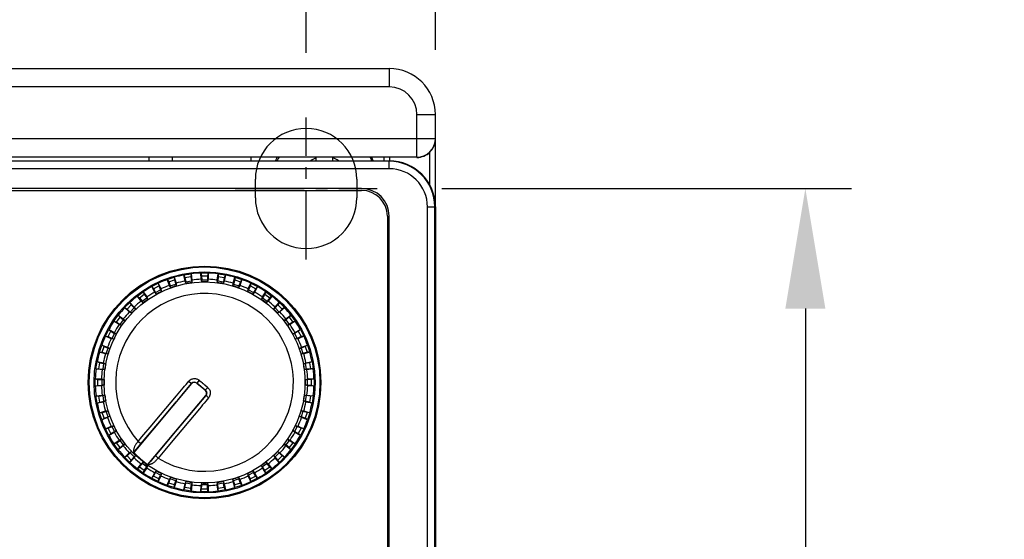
# Model space of a CAD drawing. Header units: inches. Extents: x 0 to 864, y 0 to 559.
# Tile 16 of 23: x 362 to 415, y 439 to 467. Entities that reach past the tile are written whole.
import ezdxf

# ---------------------------------------------------------------- set-up
doc = ezdxf.new("R2010")
doc.units = ezdxf.units.IN
doc.header["$LTSCALE"] = 10
doc.header["$MEASUREMENT"] = 0
doc.linetypes.add('CENTER2', pattern=[1.125, 0.75, -0.125, 0.125, -0.125])
doc.layers.add('CENTERLINE', color=40, linetype='CENTER2')
doc.layers.add('DIMENSIONS', color=140, linetype='Continuous')
doc.styles.add('TEXTSTYLE_1', font='arial.ttf')
doc.dimstyles.get("Standard").update_dxf_attribs({"dimtxt": 6, "dimasz": 6.5, "dimexe": 2.5, "dimexo": 3.5, "dimgap": 1.25, "dimtad": 0, "dimtih": 1, "dimtoh": 1, "dimdec": 1, "dimzin": 0, "dimdsep": 46, "dimtxsty": 'Standard', "dimcen": 0, "dimadec": 0, "dimazin": 0, "dimtfac": 1, "dimtdec": 1, "dimtofl": 0, "dimtmove": 0, "dimatfit": 3, "dimfxl": 0, "dimtolj": 1, "dimtzin": 0, "dimarcsym": 0})

# ---------------------------------------------------------------- blocks, each defined once
blk = doc.blocks.new('*D51')
at = {"layer": 'DEFPOINTS', "color": 0}
for p in [(384.283, 514.045), (297.283, 461.76), (384.283, 461.76)]:
    blk.add_point(p, dxfattribs=at)
at = {"layer": 'DIMENSIONS', "color": 0, "lineweight": -2}
for p, q in [((297.283, 465.26), (297.283, 516.545)), ((384.283, 465.26), (384.283, 516.545)), ((303.783, 514.045), (329.604, 514.045)), ((377.783, 514.045), (351.962, 514.045))]:
    blk.add_line(p, q, dxfattribs=at)
at = {"layer": 'DIMENSIONS', "color": 0}
for points in [[(303.783, 515.128), (303.783, 512.961), (297.283, 514.045)], [(377.783, 515.128), (377.783, 512.961), (384.283, 514.045)]]:
    blk.add_solid(points, dxfattribs=at)
at = {"layer": 'DIMENSIONS', "color": 0, "char_height": 6, "attachment_point": 5, "style": 'TEXTSTYLE_1'}
for s, insert in [('\\A1;87.0', (340.783, 518.358)), ('\\A1;[3.43]', (340.783, 508.95))]:
    blk.add_mtext(s, dxfattribs=dict(at, insert=insert))
blk = doc.blocks.new('*D55')
at = {"layer": 'DEFPOINTS', "color": 0}
for p in [(377.283, 484.952), (304.283, 461.609), (377.283, 461.609)]:
    blk.add_point(p, dxfattribs=at)
at = {"layer": 'DIMENSIONS', "color": 0, "lineweight": -2}
for p, q in [((304.283, 465.109), (304.283, 487.452)), ((377.283, 465.109), (377.283, 487.452)), ((310.783, 484.952), (328.155, 484.952)), ((370.783, 484.952), (353.411, 484.952))]:
    blk.add_line(p, q, dxfattribs=at)
at = {"layer": 'DIMENSIONS', "color": 0}
for points in [[(310.783, 486.035), (310.783, 483.868), (304.283, 484.952)], [(370.783, 486.035), (370.783, 483.868), (377.283, 484.952)]]:
    blk.add_solid(points, dxfattribs=at)
at = {"layer": 'DIMENSIONS', "color": 0, "insert": (340.783, 484.952), "char_height": 6, "attachment_point": 5, "style": 'TEXTSTYLE_1'}
blk.add_mtext('\\A1;73.0\\P [2.87]', dxfattribs=at)
blk = doc.blocks.new('*D56')
at = {"layer": 'DEFPOINTS', "color": 0}
for p in [(381.133, 457.76), (381.133, 313.26), (404.323, 313.26)]:
    blk.add_point(p, dxfattribs=at)
at = {"layer": 'DIMENSIONS', "color": 0, "lineweight": -2}
for p, q in [((384.633, 457.76), (406.823, 457.76)), ((404.323, 451.26), (404.323, 395.617)), ((404.323, 319.76), (404.323, 375.402)), ((384.633, 313.26), (406.823, 313.26))]:
    blk.add_line(p, q, dxfattribs=at)
at = {"layer": 'DIMENSIONS', "color": 0}
for points in [[(403.24, 451.26), (405.406, 451.26), (404.323, 457.76)], [(403.24, 319.76), (405.406, 319.76), (404.323, 313.26)]]:
    blk.add_solid(points, dxfattribs=at)
at = {"layer": 'DIMENSIONS', "color": 0, "insert": (404.323, 385.51), "char_height": 6, "attachment_point": 5, "style": 'TEXTSTYLE_1'}
blk.add_mtext('\\A1; 144.5\\P [5.69]', dxfattribs=at)

msp = doc.modelspace()

# ---------------------------------------------------------------- linework, layer by layer
for p, q in [((299.783, 464.26), (381.783, 464.26)), ((381.783, 464.26), (381.783, 463.26)), ((381.783, 463.26), (318.75, 463.26)), ((383.283, 459.451), (383.283, 461.76)), ((383.283, 461.76), (384.283, 461.76)), ((384.283, 460.451), (384.283, 461.76)), ((384.283, 460.451), (316.25, 460.451)), ((384.283, 456.76), (384.283, 460.44)), ((383.983, 457.939), (383.983, 459.728)), ((383.283, 459.451), (317.249, 459.451)), ((318.783, 459.26), (381.783, 459.26)), ((381.783, 459.232), (318.783, 459.232)), ((368.763, 459.442), (368.763, 459.26)), ((370.024, 459.442), (370.024, 459.26)), ((374.283, 459.433), (374.283, 459.26)), ((377.833, 459.26), (377.833, 459.433)), ((378.733, 459.26), (378.733, 459.433)), ((381.517, 459.26), (381.517, 459.44)), ((381.783, 458.832), (381.783, 459.26)), ((381.817, 459.26), (381.817, 459.442)), ((381.783, 458.832), (318.783, 458.832)), ((380.283, 457.76), (320.283, 457.76)), ((320.283, 457.66), (380.283, 457.66)), ((383.855, 430.688), (383.855, 456.76)), ((383.855, 456.76), (384.283, 456.76)), ((384.255, 431.088), (384.255, 456.76)), ((384.283, 456.76), (384.283, 431.06)), ((381.683, 456.26), (381.683, 415.26)), ((381.783, 415.26), (381.783, 456.26)), ((369.762, 452.834), (370.142, 452.958)), ((369.763, 452.831), (369.762, 452.834)), ((369.762, 452.834), (369.842, 452.706)), ((369.877, 452.512), (369.763, 452.831)), ((369.842, 452.706), (370.153, 452.807)), ((370.142, 452.958), (370.153, 452.807)), ((370.143, 452.955), (370.142, 452.958)), ((370.143, 452.955), (370.238, 452.629)), ((370.153, 452.807), (370.216, 452.584)), ((370.659, 453.082), (371.054, 453.144)), ((370.659, 453.078), (370.659, 453.082)), ((370.659, 453.082), (370.718, 452.943)), ((370.723, 452.746), (370.659, 453.078)), ((370.718, 452.943), (371.041, 452.994)), ((370.718, 452.943), (370.763, 452.715)), ((371.054, 453.144), (371.041, 452.994)), ((371.041, 452.994), (371.068, 452.763)), ((371.054, 453.141), (371.054, 453.144)), ((371.054, 453.141), (371.097, 452.805)), ((371.097, 452.805), (371.084, 452.662)), ((371.583, 453.183), (371.583, 453.186)), ((371.583, 453.186), (371.62, 453.04)), ((371.583, 453.186), (371.983, 453.186)), ((371.594, 452.844), (371.583, 453.183)), ((371.629, 452.705), (371.594, 452.844)), ((371.62, 453.04), (371.629, 452.807)), ((371.62, 453.04), (371.947, 453.04)), ((371.629, 452.705), (371.629, 452.807)), ((371.629, 452.807), (371.938, 452.807)), ((371.947, 453.04), (371.938, 452.807)), ((371.973, 452.844), (371.938, 452.705)), ((371.938, 452.807), (371.938, 452.705)), ((371.983, 453.186), (371.947, 453.04)), ((371.983, 453.183), (371.973, 452.844)), ((371.983, 453.183), (371.983, 453.186)), ((372.47, 452.805), (372.512, 453.141)), ((372.482, 452.662), (372.47, 452.805)), ((372.526, 452.994), (372.498, 452.763)), ((372.512, 453.141), (372.513, 453.144)), ((372.513, 453.144), (372.526, 452.994)), ((372.513, 453.144), (372.908, 453.082)), ((372.526, 452.994), (372.849, 452.943)), ((372.849, 452.943), (372.804, 452.715)), ((372.907, 453.078), (372.844, 452.746)), ((372.908, 453.082), (372.849, 452.943)), ((372.907, 453.078), (372.908, 453.082)), ((373.329, 452.629), (373.423, 452.955)), ((373.414, 452.807), (373.351, 452.584)), ((373.424, 452.958), (373.414, 452.807)), ((373.414, 452.807), (373.725, 452.706)), ((373.423, 452.955), (373.424, 452.958)), ((373.424, 452.958), (373.805, 452.834)), ((373.804, 452.831), (373.689, 452.512)), ((373.805, 452.834), (373.725, 452.706)), ((373.804, 452.831), (373.805, 452.834)), ((368.915, 452.449), (369.271, 452.631)), ((368.916, 452.446), (368.915, 452.449)), ((368.915, 452.449), (369.014, 452.336)), ((369.079, 452.149), (368.916, 452.446)), ((369.014, 452.336), (369.305, 452.484)), ((369.014, 452.336), (369.127, 452.133)), ((369.127, 452.133), (369.403, 452.273)), ((369.271, 452.631), (369.305, 452.484)), ((369.273, 452.628), (369.271, 452.631)), ((369.273, 452.628), (369.417, 452.321)), ((369.305, 452.484), (369.403, 452.273)), ((369.403, 452.273), (369.449, 452.182)), ((369.417, 452.321), (369.449, 452.182)), ((369.842, 452.706), (369.922, 452.488)), ((369.953, 452.391), (369.877, 452.512)), ((369.922, 452.488), (370.216, 452.584)), ((369.953, 452.391), (369.922, 452.488)), ((370.216, 452.584), (370.248, 452.487)), ((370.238, 452.629), (370.248, 452.487)), ((370.779, 452.614), (370.723, 452.746)), ((370.763, 452.715), (371.068, 452.763)), ((370.779, 452.614), (370.763, 452.715)), ((371.068, 452.763), (371.084, 452.662)), ((372.482, 452.662), (372.498, 452.763)), ((372.498, 452.763), (372.804, 452.715)), ((372.844, 452.746), (372.788, 452.614)), ((372.804, 452.715), (372.788, 452.614)), ((373.319, 452.487), (373.329, 452.629)), ((373.319, 452.487), (373.351, 452.584)), ((373.351, 452.584), (373.645, 452.488)), ((373.689, 452.512), (373.613, 452.391)), ((373.645, 452.488), (373.613, 452.391)), ((373.725, 452.706), (373.645, 452.488)), ((374.118, 452.182), (374.15, 452.321)), ((374.118, 452.182), (374.164, 452.273)), ((374.15, 452.321), (374.294, 452.628)), ((374.262, 452.484), (374.164, 452.273)), ((374.164, 452.273), (374.44, 452.133)), ((374.296, 452.631), (374.262, 452.484)), ((374.262, 452.484), (374.553, 452.336)), ((374.294, 452.628), (374.296, 452.631)), ((374.296, 452.631), (374.652, 452.449)), ((374.553, 452.336), (374.44, 452.133)), ((374.651, 452.446), (374.487, 452.149)), ((374.652, 452.449), (374.553, 452.336)), ((374.651, 452.446), (374.652, 452.449)), ((368.138, 451.937), (368.462, 452.172)), ((368.14, 451.934), (368.138, 451.937)), ((368.138, 451.937), (368.254, 451.84)), ((368.348, 451.666), (368.14, 451.934)), ((368.254, 451.84), (368.518, 452.032)), ((368.254, 451.84), (368.397, 451.657)), ((368.397, 451.657), (368.648, 451.839)), ((368.462, 452.172), (368.518, 452.032)), ((368.464, 452.169), (368.462, 452.172)), ((368.464, 452.169), (368.654, 451.889)), ((368.518, 452.032), (368.648, 451.839)), ((368.648, 451.839), (368.708, 451.756)), ((368.654, 451.889), (368.708, 451.756)), ((369.173, 452.042), (369.079, 452.149)), ((369.173, 452.042), (369.127, 452.133)), ((374.487, 452.149), (374.393, 452.042)), ((374.44, 452.133), (374.393, 452.042)), ((374.859, 451.756), (374.912, 451.889)), ((374.859, 451.756), (374.919, 451.839)), ((374.912, 451.889), (375.103, 452.169)), ((375.049, 452.032), (374.919, 451.839)), ((374.919, 451.839), (375.169, 451.657)), ((375.105, 452.172), (375.049, 452.032)), ((375.049, 452.032), (375.313, 451.84)), ((375.103, 452.169), (375.105, 452.172)), ((375.105, 452.172), (375.429, 451.937)), ((375.313, 451.84), (375.169, 451.657)), ((375.427, 451.934), (375.219, 451.666)), ((375.429, 451.937), (375.313, 451.84)), ((375.427, 451.934), (375.429, 451.937)), ((367.451, 451.309), (367.734, 451.592)), ((367.451, 451.309), (367.581, 451.231)), ((367.454, 451.306), (367.451, 451.309)), ((367.701, 451.074), (367.454, 451.306)), ((367.581, 451.231), (367.812, 451.462)), ((367.581, 451.231), (367.751, 451.073)), ((367.734, 451.592), (367.812, 451.462)), ((367.737, 451.589), (367.734, 451.592)), ((367.737, 451.589), (367.969, 451.342)), ((367.751, 451.073), (367.97, 451.292)), ((367.812, 451.462), (367.97, 451.292)), ((367.969, 451.342), (368.042, 451.22)), ((367.97, 451.292), (368.042, 451.22)), ((368.457, 451.574), (368.348, 451.666)), ((368.457, 451.574), (368.397, 451.657)), ((375.219, 451.666), (375.109, 451.574)), ((375.169, 451.657), (375.109, 451.574)), ((375.525, 451.22), (375.598, 451.342)), ((375.525, 451.22), (375.597, 451.292)), ((375.755, 451.462), (375.597, 451.292)), ((375.597, 451.292), (375.816, 451.073)), ((375.598, 451.342), (375.83, 451.589)), ((375.832, 451.592), (375.755, 451.462)), ((375.755, 451.462), (375.986, 451.231)), ((375.986, 451.231), (375.816, 451.073)), ((375.83, 451.589), (375.832, 451.592)), ((375.832, 451.592), (376.115, 451.309)), ((376.113, 451.306), (375.866, 451.074)), ((376.115, 451.309), (375.986, 451.231)), ((376.113, 451.306), (376.115, 451.309)), ((366.871, 450.581), (367.106, 450.905)), ((367.011, 450.525), (367.203, 450.789)), ((367.106, 450.905), (367.203, 450.789)), ((367.109, 450.903), (367.106, 450.905)), ((367.109, 450.903), (367.377, 450.695)), ((367.203, 450.789), (367.386, 450.646)), ((367.377, 450.695), (367.469, 450.586)), ((367.823, 451.001), (367.701, 451.074)), ((367.823, 451.001), (367.751, 451.073)), ((375.866, 451.074), (375.743, 451.001)), ((375.816, 451.073), (375.743, 451.001)), ((376.098, 450.586), (376.19, 450.695)), ((376.363, 450.789), (376.181, 450.646)), ((376.19, 450.695), (376.458, 450.903)), ((376.46, 450.905), (376.363, 450.789)), ((376.363, 450.789), (376.556, 450.525)), ((376.458, 450.903), (376.46, 450.905)), ((376.46, 450.905), (376.695, 450.581)), ((366.412, 449.772), (366.594, 450.128)), ((366.597, 450.127), (366.594, 450.128)), ((366.594, 450.128), (366.708, 450.029)), ((366.597, 450.127), (366.894, 449.964)), ((366.871, 450.581), (367.011, 450.525)), ((366.874, 450.579), (366.871, 450.581)), ((367.154, 450.389), (366.874, 450.579)), ((367.011, 450.525), (367.204, 450.395)), ((367.287, 450.335), (367.154, 450.389)), ((367.204, 450.395), (367.386, 450.646)), ((367.287, 450.335), (367.204, 450.395)), ((367.386, 450.646), (367.469, 450.586)), ((376.098, 450.586), (376.181, 450.646)), ((376.181, 450.646), (376.363, 450.395)), ((376.363, 450.395), (376.28, 450.335)), ((376.413, 450.389), (376.28, 450.335)), ((376.556, 450.525), (376.363, 450.395)), ((376.693, 450.579), (376.413, 450.389)), ((376.695, 450.581), (376.556, 450.525)), ((376.673, 449.964), (376.97, 450.127)), ((376.693, 450.579), (376.695, 450.581)), ((376.973, 450.128), (376.859, 450.029)), ((376.97, 450.127), (376.973, 450.128)), ((376.973, 450.128), (377.155, 449.772)), ((366.412, 449.772), (366.559, 449.738)), ((366.415, 449.77), (366.412, 449.772)), ((366.722, 449.626), (366.415, 449.77)), ((366.559, 449.738), (366.708, 450.029)), ((366.559, 449.738), (366.77, 449.641)), ((366.708, 450.029), (366.911, 449.916)), ((366.861, 449.594), (366.722, 449.626)), ((366.77, 449.641), (366.911, 449.916)), ((366.861, 449.594), (366.77, 449.641)), ((366.894, 449.964), (367.002, 449.87)), ((366.911, 449.916), (367.002, 449.87)), ((376.565, 449.87), (376.673, 449.964)), ((376.565, 449.87), (376.656, 449.916)), ((376.859, 450.029), (376.656, 449.916)), ((376.656, 449.916), (376.797, 449.641)), ((376.797, 449.641), (376.706, 449.594)), ((376.845, 449.626), (376.706, 449.594)), ((377.008, 449.738), (376.797, 449.641)), ((377.151, 449.77), (376.845, 449.626)), ((376.859, 450.029), (377.008, 449.738)), ((377.155, 449.772), (377.008, 449.738)), ((377.151, 449.77), (377.155, 449.772)), ((366.085, 448.901), (366.209, 449.281)), ((366.212, 449.28), (366.209, 449.281)), ((366.209, 449.281), (366.337, 449.201)), ((366.212, 449.28), (366.531, 449.166)), ((366.236, 448.89), (366.337, 449.201)), ((366.337, 449.201), (366.555, 449.121)), ((366.459, 448.827), (366.555, 449.121)), ((366.531, 449.166), (366.652, 449.09)), ((366.555, 449.121), (366.652, 449.09)), ((376.915, 449.09), (377.036, 449.166)), ((376.915, 449.09), (377.012, 449.121)), ((377.23, 449.201), (377.012, 449.121)), ((377.012, 449.121), (377.107, 448.827)), ((377.036, 449.166), (377.355, 449.28)), ((377.358, 449.281), (377.23, 449.201)), ((377.23, 449.201), (377.331, 448.89)), ((377.355, 449.28), (377.358, 449.281)), ((377.358, 449.281), (377.481, 448.901)), ((366.085, 448.901), (366.236, 448.89)), ((366.089, 448.9), (366.085, 448.901)), ((366.414, 448.805), (366.089, 448.9)), ((366.236, 448.89), (366.459, 448.827)), ((366.557, 448.795), (366.414, 448.805)), ((366.557, 448.795), (366.459, 448.827)), ((377.107, 448.827), (377.01, 448.795)), ((377.153, 448.805), (377.01, 448.795)), ((377.331, 448.89), (377.107, 448.827)), ((377.478, 448.9), (377.153, 448.805)), ((377.481, 448.901), (377.331, 448.89)), ((377.478, 448.9), (377.481, 448.901)), ((365.899, 447.989), (365.961, 448.384)), ((365.899, 447.989), (366.049, 448.003)), ((365.965, 448.384), (365.961, 448.384)), ((365.961, 448.384), (366.1, 448.325)), ((365.965, 448.384), (366.298, 448.321)), ((366.049, 448.003), (366.1, 448.325)), ((366.049, 448.003), (366.28, 447.975)), ((366.1, 448.325), (366.328, 448.28)), ((366.28, 447.975), (366.328, 448.28)), ((366.298, 448.321), (366.429, 448.264)), ((366.328, 448.28), (366.429, 448.264)), ((377.138, 448.264), (377.269, 448.321)), ((377.138, 448.264), (377.239, 448.28)), ((377.467, 448.325), (377.239, 448.28)), ((377.239, 448.28), (377.287, 447.975)), ((377.269, 448.321), (377.602, 448.384)), ((377.518, 448.003), (377.287, 447.975)), ((377.605, 448.384), (377.467, 448.325)), ((377.467, 448.325), (377.518, 448.003)), ((377.668, 447.989), (377.518, 448.003)), ((377.602, 448.384), (377.605, 448.384)), ((377.605, 448.384), (377.668, 447.989)), ((365.857, 447.06), (365.857, 447.46)), ((365.86, 447.46), (365.857, 447.46)), ((365.857, 447.46), (366.003, 447.423)), ((365.86, 447.46), (366.199, 447.449)), ((365.902, 447.989), (365.899, 447.989)), ((366.238, 447.946), (365.902, 447.989)), ((366.381, 447.959), (366.238, 447.946)), ((366.381, 447.959), (366.28, 447.975)), ((377.287, 447.975), (377.186, 447.959)), ((377.328, 447.946), (377.186, 447.959)), ((377.665, 447.989), (377.328, 447.946)), ((377.368, 447.449), (377.706, 447.46)), ((377.71, 447.46), (377.563, 447.423)), ((377.665, 447.989), (377.668, 447.989)), ((377.706, 447.46), (377.71, 447.46)), ((377.71, 447.46), (377.71, 447.06)), ((365.857, 447.06), (366.003, 447.096)), ((365.86, 447.06), (365.857, 447.06)), ((366.199, 447.07), (365.86, 447.06)), ((366.003, 447.096), (366.003, 447.423)), ((366.003, 447.423), (366.236, 447.414)), ((366.003, 447.096), (366.236, 447.105)), ((366.199, 447.449), (366.338, 447.414)), ((366.338, 447.105), (366.199, 447.07)), ((366.236, 447.105), (366.236, 447.414)), ((366.236, 447.414), (366.338, 447.414)), ((366.338, 447.105), (366.236, 447.105)), ((371.079, 447.198), (367.945, 443.463)), ((370.925, 447.327), (371.079, 447.198)), ((371.489, 447.376), (371.361, 447.223)), ((371.82, 446.837), (371.361, 447.223)), ((371.364, 447.226), (371.823, 446.84)), ((371.521, 447.349), (371.592, 447.289)), ((371.949, 446.99), (371.82, 446.837)), ((377.229, 447.414), (377.368, 447.449)), ((377.229, 447.414), (377.331, 447.414)), ((377.331, 447.105), (377.229, 447.105)), ((377.368, 447.07), (377.229, 447.105)), ((377.563, 447.423), (377.331, 447.414)), ((377.331, 447.414), (377.331, 447.105)), ((377.563, 447.096), (377.331, 447.105)), ((377.706, 447.06), (377.368, 447.07)), ((377.563, 447.423), (377.563, 447.096)), ((377.71, 447.06), (377.563, 447.096)), ((377.706, 447.06), (377.71, 447.06)), ((365.902, 446.531), (365.899, 446.53)), ((365.961, 446.135), (365.899, 446.53)), ((365.899, 446.53), (366.049, 446.517)), ((365.902, 446.531), (366.238, 446.573)), ((366.049, 446.517), (366.28, 446.545)), ((366.1, 446.194), (366.049, 446.517)), ((366.238, 446.573), (366.381, 446.561)), ((366.28, 446.545), (366.381, 446.561)), ((366.328, 446.239), (366.28, 446.545)), ((368.711, 442.821), (371.845, 446.555)), ((369.11, 445.165), (370.259, 446.534)), ((370.259, 446.534), (370.448, 446.759)), ((371.85, 446.554), (370.282, 444.686)), ((371.846, 446.554), (371.845, 446.555)), ((371.924, 446.49), (371.85, 446.554)), ((371.998, 446.426), (371.924, 446.49)), ((377.186, 446.561), (377.328, 446.573)), ((377.186, 446.561), (377.287, 446.545)), ((377.287, 446.545), (377.239, 446.239)), ((377.518, 446.517), (377.287, 446.545)), ((377.328, 446.573), (377.665, 446.531)), ((377.518, 446.517), (377.467, 446.194)), ((377.668, 446.53), (377.518, 446.517)), ((377.668, 446.53), (377.605, 446.135)), ((377.665, 446.531), (377.668, 446.53)), ((365.961, 446.135), (366.1, 446.194)), ((365.965, 446.136), (365.961, 446.135)), ((366.298, 446.199), (365.965, 446.136)), ((366.1, 446.194), (366.328, 446.239)), ((366.429, 446.255), (366.298, 446.199)), ((366.429, 446.255), (366.328, 446.239)), ((377.239, 446.239), (377.138, 446.255)), ((377.269, 446.199), (377.138, 446.255)), ((377.467, 446.194), (377.239, 446.239)), ((377.602, 446.136), (377.269, 446.199)), ((377.605, 446.135), (377.467, 446.194)), ((377.602, 446.136), (377.605, 446.135)), ((366.085, 445.619), (366.236, 445.629)), ((366.089, 445.62), (366.085, 445.619)), ((366.209, 445.238), (366.085, 445.619)), ((366.089, 445.62), (366.414, 445.714)), ((366.531, 445.354), (366.212, 445.239)), ((366.236, 445.629), (366.459, 445.693)), ((366.337, 445.318), (366.236, 445.629)), ((366.337, 445.318), (366.555, 445.398)), ((366.414, 445.714), (366.557, 445.724)), ((366.459, 445.693), (366.557, 445.724)), ((366.555, 445.398), (366.459, 445.693)), ((366.652, 445.43), (366.531, 445.354)), ((366.652, 445.43), (366.555, 445.398)), ((377.012, 445.398), (376.915, 445.43)), ((377.036, 445.354), (376.915, 445.43)), ((377.01, 445.724), (377.153, 445.714)), ((377.01, 445.724), (377.107, 445.693)), ((377.107, 445.693), (377.012, 445.398)), ((377.23, 445.318), (377.012, 445.398)), ((377.355, 445.239), (377.036, 445.354)), ((377.331, 445.629), (377.107, 445.693)), ((377.153, 445.714), (377.478, 445.62)), ((377.331, 445.629), (377.23, 445.318)), ((377.481, 445.619), (377.331, 445.629)), ((377.481, 445.619), (377.358, 445.238)), ((377.478, 445.62), (377.481, 445.619)), ((366.209, 445.238), (366.337, 445.318)), ((366.212, 445.239), (366.209, 445.238)), ((366.415, 444.749), (366.722, 444.894)), ((366.559, 444.781), (366.77, 444.879)), ((366.722, 444.894), (366.861, 444.925)), ((366.77, 444.879), (366.861, 444.925)), ((366.911, 444.603), (366.77, 444.879)), ((368.315, 443.91), (369.251, 445.026)), ((368.392, 444.31), (368.946, 444.969)), ((368.946, 444.969), (369.11, 445.165)), ((376.797, 444.879), (376.656, 444.603)), ((376.706, 444.925), (376.845, 444.894)), ((376.706, 444.925), (376.797, 444.879)), ((377.008, 444.781), (376.797, 444.879)), ((376.845, 444.894), (377.151, 444.749)), ((377.358, 445.238), (377.23, 445.318)), ((377.355, 445.239), (377.358, 445.238)), ((366.412, 444.747), (366.559, 444.781)), ((366.415, 444.749), (366.412, 444.747)), ((366.594, 444.391), (366.412, 444.747)), ((366.708, 444.49), (366.559, 444.781)), ((366.594, 444.391), (366.708, 444.49)), ((366.597, 444.393), (366.594, 444.391)), ((366.894, 444.556), (366.597, 444.393)), ((366.708, 444.49), (366.911, 444.603)), ((367.002, 444.65), (366.894, 444.556)), ((367.002, 444.65), (366.911, 444.603)), ((368.184, 444.063), (368.392, 444.31)), ((370.282, 444.686), (369.086, 443.263)), ((376.656, 444.603), (376.565, 444.65)), ((376.673, 444.556), (376.565, 444.65)), ((376.859, 444.49), (376.656, 444.603)), ((376.97, 444.393), (376.673, 444.556)), ((377.008, 444.781), (376.859, 444.49)), ((376.973, 444.391), (376.859, 444.49)), ((376.97, 444.393), (376.973, 444.391)), ((377.155, 444.747), (376.973, 444.391)), ((377.155, 444.747), (377.008, 444.781)), ((377.151, 444.749), (377.155, 444.747)), ((366.871, 443.938), (367.011, 443.995)), ((366.874, 443.94), (366.871, 443.938)), ((367.106, 443.615), (366.871, 443.938)), ((366.874, 443.94), (367.154, 444.131)), ((367.011, 443.995), (367.204, 444.124)), ((367.203, 443.73), (367.011, 443.995)), ((367.106, 443.615), (367.203, 443.73)), ((367.377, 443.824), (367.109, 443.617)), ((367.154, 444.131), (367.287, 444.184)), ((367.203, 443.73), (367.386, 443.874)), ((367.204, 444.124), (367.287, 444.184)), ((367.386, 443.874), (367.204, 444.124)), ((367.469, 443.934), (367.377, 443.824)), ((367.469, 443.934), (367.386, 443.874)), ((368.093, 443.643), (368.199, 443.771)), ((368.184, 444.063), (368.345, 443.946)), ((368.199, 443.771), (368.315, 443.91)), ((369.969, 444.006), (369.628, 443.599)), ((376.19, 443.824), (376.098, 443.934)), ((376.181, 443.874), (376.098, 443.934)), ((376.363, 444.124), (376.181, 443.874)), ((376.363, 443.73), (376.181, 443.874)), ((376.458, 443.617), (376.19, 443.824)), ((376.28, 444.184), (376.413, 444.131)), ((376.28, 444.184), (376.363, 444.124)), ((376.556, 443.995), (376.363, 444.124)), ((376.556, 443.995), (376.363, 443.73)), ((376.46, 443.615), (376.363, 443.73)), ((376.413, 444.131), (376.693, 443.94)), ((376.695, 443.938), (376.46, 443.615)), ((376.695, 443.938), (376.556, 443.995)), ((376.693, 443.94), (376.695, 443.938)), ((367.109, 443.617), (367.106, 443.615)), ((367.451, 443.211), (367.581, 443.288)), ((367.454, 443.213), (367.451, 443.211)), ((367.734, 442.928), (367.451, 443.211)), ((367.454, 443.213), (367.701, 443.445)), ((367.581, 443.288), (367.751, 443.446)), ((367.812, 443.057), (367.581, 443.288)), ((367.701, 443.445), (367.823, 443.519)), ((367.751, 443.446), (367.823, 443.519)), ((367.97, 443.228), (367.751, 443.446)), ((367.812, 443.057), (367.97, 443.228)), ((367.949, 443.468), (367.945, 443.463)), ((367.949, 443.468), (368.003, 443.534)), ((368.042, 443.3), (367.969, 443.177)), ((368.042, 443.3), (367.97, 443.228)), ((368.003, 443.534), (368.093, 443.643)), ((369.086, 443.263), (368.969, 443.124)), ((369.26, 443.16), (369.117, 443.298)), ((375.598, 443.177), (375.525, 443.3)), ((375.597, 443.228), (375.525, 443.3)), ((375.816, 443.446), (375.597, 443.228)), ((375.755, 443.057), (375.597, 443.228)), ((375.743, 443.519), (375.866, 443.445)), ((375.743, 443.519), (375.816, 443.446)), ((375.986, 443.288), (375.755, 443.057)), ((375.986, 443.288), (375.816, 443.446)), ((376.115, 443.211), (375.832, 442.928)), ((375.866, 443.445), (376.113, 443.213)), ((376.115, 443.211), (375.986, 443.288)), ((376.113, 443.213), (376.115, 443.211)), ((376.458, 443.617), (376.46, 443.615)), ((367.734, 442.928), (367.812, 443.057)), ((367.737, 442.93), (367.734, 442.928)), ((367.969, 443.177), (367.737, 442.93)), ((368.138, 442.583), (368.254, 442.68)), ((368.14, 442.586), (368.348, 442.854)), ((368.254, 442.68), (368.397, 442.862)), ((368.518, 442.488), (368.254, 442.68)), ((368.348, 442.854), (368.457, 442.945)), ((368.397, 442.862), (368.457, 442.945)), ((368.648, 442.681), (368.397, 442.862)), ((368.518, 442.488), (368.648, 442.681)), ((368.708, 442.763), (368.648, 442.681)), ((368.708, 442.763), (368.654, 442.631)), ((368.711, 442.821), (368.715, 442.825)), ((368.771, 442.89), (368.715, 442.825)), ((368.862, 442.997), (368.771, 442.89)), ((368.969, 443.124), (368.862, 442.997)), ((374.912, 442.631), (374.859, 442.763)), ((374.919, 442.681), (374.859, 442.763)), ((375.169, 442.862), (374.919, 442.681)), ((375.049, 442.488), (374.919, 442.681)), ((375.313, 442.68), (375.049, 442.488)), ((375.109, 442.945), (375.169, 442.862)), ((375.109, 442.945), (375.219, 442.854)), ((375.313, 442.68), (375.169, 442.862)), ((375.219, 442.854), (375.427, 442.586)), ((375.429, 442.583), (375.313, 442.68)), ((375.83, 442.93), (375.598, 443.177)), ((375.832, 442.928), (375.755, 443.057)), ((375.83, 442.93), (375.832, 442.928)), ((368.14, 442.586), (368.138, 442.583)), ((368.462, 442.348), (368.138, 442.583)), ((368.462, 442.348), (368.518, 442.488)), ((368.464, 442.35), (368.462, 442.348)), ((368.654, 442.631), (368.464, 442.35)), ((368.915, 442.07), (369.014, 442.184)), ((368.916, 442.073), (369.079, 442.37)), ((369.014, 442.184), (369.127, 442.387)), ((369.305, 442.036), (369.014, 442.184)), ((369.079, 442.37), (369.173, 442.478)), ((369.127, 442.387), (369.173, 442.478)), ((369.403, 442.246), (369.127, 442.387)), ((369.417, 442.198), (369.273, 441.892)), ((369.305, 442.036), (369.403, 442.246)), ((369.449, 442.338), (369.403, 442.246)), ((369.449, 442.338), (369.417, 442.198)), ((369.877, 442.007), (369.953, 442.129)), ((369.922, 442.031), (369.953, 442.129)), ((373.613, 442.129), (373.645, 442.031)), ((373.613, 442.129), (373.689, 442.007)), ((374.15, 442.198), (374.118, 442.338)), ((374.164, 442.246), (374.118, 442.338)), ((374.294, 441.892), (374.15, 442.198)), ((374.44, 442.387), (374.164, 442.246)), ((374.262, 442.036), (374.164, 442.246)), ((374.553, 442.184), (374.262, 442.036)), ((374.393, 442.478), (374.44, 442.387)), ((374.393, 442.478), (374.487, 442.37)), ((374.553, 442.184), (374.44, 442.387)), ((374.487, 442.37), (374.651, 442.073)), ((374.652, 442.07), (374.553, 442.184)), ((375.103, 442.35), (374.912, 442.631)), ((375.105, 442.348), (375.049, 442.488)), ((375.103, 442.35), (375.105, 442.348)), ((375.429, 442.583), (375.105, 442.348)), ((375.427, 442.586), (375.429, 442.583)), ((368.916, 442.073), (368.915, 442.07)), ((369.271, 441.889), (368.915, 442.07)), ((369.271, 441.889), (369.305, 442.036)), ((369.273, 441.892), (369.271, 441.889)), ((369.762, 441.685), (369.842, 441.813)), ((369.763, 441.689), (369.762, 441.685)), ((370.142, 441.562), (369.762, 441.685)), ((369.763, 441.689), (369.877, 442.007)), ((369.842, 441.813), (369.922, 442.031)), ((370.153, 441.712), (369.842, 441.813)), ((370.216, 441.936), (369.922, 442.031)), ((370.142, 441.562), (370.153, 441.712)), ((370.238, 441.89), (370.143, 441.565)), ((370.153, 441.712), (370.216, 441.936)), ((370.248, 442.033), (370.216, 441.936)), ((370.248, 442.033), (370.238, 441.89)), ((370.659, 441.441), (370.723, 441.774)), ((370.718, 441.576), (370.763, 441.805)), ((370.723, 441.774), (370.779, 441.905)), ((370.763, 441.805), (370.779, 441.905)), ((371.068, 441.756), (370.763, 441.805)), ((371.041, 441.525), (371.068, 441.756)), ((371.097, 441.715), (371.054, 441.378)), ((371.084, 441.857), (371.068, 441.756)), ((371.084, 441.857), (371.097, 441.715)), ((371.583, 441.337), (371.594, 441.676)), ((371.594, 441.676), (371.629, 441.814)), ((371.62, 441.48), (371.629, 441.712)), ((371.629, 441.712), (371.629, 441.814)), ((371.938, 441.712), (371.629, 441.712)), ((371.938, 441.814), (371.938, 441.712)), ((371.938, 441.814), (371.973, 441.676)), ((371.947, 441.48), (371.938, 441.712)), ((371.973, 441.676), (371.983, 441.337)), ((372.47, 441.715), (372.482, 441.857)), ((372.512, 441.378), (372.47, 441.715)), ((372.498, 441.756), (372.482, 441.857)), ((372.804, 441.805), (372.498, 441.756)), ((372.526, 441.525), (372.498, 441.756)), ((372.788, 441.905), (372.804, 441.805)), ((372.788, 441.905), (372.844, 441.774)), ((372.849, 441.576), (372.804, 441.805)), ((372.844, 441.774), (372.907, 441.441)), ((373.329, 441.89), (373.319, 442.033)), ((373.351, 441.936), (373.319, 442.033)), ((373.423, 441.565), (373.329, 441.89)), ((373.645, 442.031), (373.351, 441.936)), ((373.414, 441.712), (373.351, 441.936)), ((373.725, 441.813), (373.414, 441.712)), ((373.424, 441.562), (373.414, 441.712)), ((373.805, 441.685), (373.424, 441.562)), ((373.725, 441.813), (373.645, 442.031)), ((373.689, 442.007), (373.804, 441.689)), ((373.805, 441.685), (373.725, 441.813)), ((373.804, 441.689), (373.805, 441.685)), ((374.296, 441.889), (374.262, 442.036)), ((374.294, 441.892), (374.296, 441.889)), ((374.652, 442.07), (374.296, 441.889)), ((374.651, 442.073), (374.652, 442.07)), ((370.143, 441.565), (370.142, 441.562)), ((370.659, 441.438), (370.718, 441.576)), ((370.659, 441.441), (370.659, 441.438)), ((371.054, 441.375), (370.659, 441.438)), ((371.041, 441.525), (370.718, 441.576)), ((371.054, 441.375), (371.041, 441.525)), ((371.054, 441.378), (371.054, 441.375)), ((371.583, 441.333), (371.62, 441.48)), ((371.583, 441.337), (371.583, 441.333)), ((371.983, 441.333), (371.583, 441.333)), ((371.947, 441.48), (371.62, 441.48)), ((371.983, 441.333), (371.947, 441.48)), ((371.983, 441.337), (371.983, 441.333)), ((372.512, 441.378), (372.513, 441.375)), ((372.513, 441.375), (372.526, 441.525)), ((372.908, 441.438), (372.513, 441.375)), ((372.849, 441.576), (372.526, 441.525)), ((372.908, 441.438), (372.849, 441.576)), ((372.907, 441.441), (372.908, 441.438)), ((373.423, 441.565), (373.424, 441.562))]:
    msp.add_line(p, q)
at = {"ltscale": 0.75}
for p, q in [((374.533, 457.26), (374.533, 458.26)), ((380.033, 458.26), (380.033, 457.26))]:
    msp.add_line(p, q, dxfattribs=at)
for points in [[(383.283, 459.451), (383.478, 459.47), (383.666, 459.527), (383.839, 459.62), (383.99, 459.744), (384.115, 459.896), (384.207, 460.068), (384.264, 460.256), (384.283, 460.451)], [(383.983, 459.728), (384.044, 459.794), (384.101, 459.866), (384.152, 459.946), (384.196, 460.033), (384.232, 460.125), (384.26, 460.224), (384.277, 460.329), (384.283, 460.44)], [(377.833, 459.426), (377.753, 459.392), (377.676, 459.352), (377.602, 459.308), (377.534, 459.26)], [(379.033, 459.26), (378.965, 459.308), (378.891, 459.352), (378.813, 459.392), (378.733, 459.426)], [(380.921, 459.26), (380.919, 459.265), (380.847, 459.433)], [(370.925, 447.327), (370.963, 447.367), (371.006, 447.401), (371.053, 447.428), (371.101, 447.448), (371.151, 447.462), (371.199, 447.469), (371.246, 447.47), (371.29, 447.466), (371.331, 447.457), (371.369, 447.446), (371.403, 447.431), (371.435, 447.414), (371.463, 447.396), (371.489, 447.376)], [(369.251, 445.026), (370.241, 446.207), (370.309, 446.287), (371.076, 447.201)], [(370.448, 446.759), (370.536, 446.863), (370.619, 446.963), (370.699, 447.058), (370.776, 447.15), (370.851, 447.24), (370.925, 447.327)], [(371.076, 447.201), (371.098, 447.224), (371.124, 447.243), (371.153, 447.258), (371.183, 447.268), (371.215, 447.273), (371.247, 447.273), (371.279, 447.269), (371.309, 447.259), (371.338, 447.245), (371.364, 447.226)], [(371.489, 447.376), (371.505, 447.363), (371.521, 447.349)], [(371.592, 447.289), (371.61, 447.274), (371.643, 447.247)], [(371.643, 447.247), (371.658, 447.234), (371.673, 447.221), (371.688, 447.209), (371.703, 447.196), (371.717, 447.185), (371.775, 447.136)], [(371.775, 447.136), (371.791, 447.123), (371.808, 447.108), (371.918, 447.016)], [(371.918, 447.016), (371.934, 447.003), (371.949, 446.99)], [(371.949, 446.99), (371.983, 446.957), (372.014, 446.92), (372.041, 446.879), (372.063, 446.832), (372.08, 446.782), (372.09, 446.728), (372.092, 446.672), (372.086, 446.616), (372.074, 446.563), (372.054, 446.513), (372.029, 446.467), (371.998, 446.426)], [(371.998, 446.426), (371.922, 446.333), (371.841, 446.239), (371.76, 446.142), (371.677, 446.043), (371.591, 445.94), (371.501, 445.832), (369.969, 444.006)], [(371.823, 446.84), (371.841, 446.823), (371.857, 446.805), (371.87, 446.784), (371.88, 446.763), (371.888, 446.741), (371.893, 446.719), (371.896, 446.697), (371.896, 446.675), (371.894, 446.653), (371.889, 446.632), (371.883, 446.611), (371.874, 446.591), (371.863, 446.572), (371.85, 446.554)], [(371.85, 446.554), (371.848, 446.554), (371.847, 446.553), (371.847, 446.554), (371.846, 446.554)], [(368.185, 444.063), (368.159, 444.033), (368.133, 444.003), (368.108, 443.973), (368.084, 443.942), (368.062, 443.911), (368.041, 443.88), (368.022, 443.85), (368.006, 443.821), (367.992, 443.793), (367.979, 443.766), (367.969, 443.738), (367.96, 443.712), (367.952, 443.685), (367.946, 443.658), (367.942, 443.631), (367.939, 443.605), (367.938, 443.578), (367.938, 443.553), (367.94, 443.529), (367.942, 443.507), (367.945, 443.486), (367.949, 443.468)], [(369.628, 443.599), (369.447, 443.384), (369.26, 443.16)], [(368.715, 442.825), (368.734, 442.824), (368.754, 442.825), (368.777, 442.827), (368.801, 442.829), (368.826, 442.834), (368.851, 442.839), (368.877, 442.847), (368.903, 442.856), (368.928, 442.866), (368.953, 442.878), (368.978, 442.891), (369.003, 442.907), (369.028, 442.924), (369.053, 442.943), (369.079, 442.964), (369.105, 442.987), (369.132, 443.013), (369.158, 443.041), (369.185, 443.07), (369.21, 443.1), (369.236, 443.13), (369.26, 443.16)]]:
    msp.add_lwpolyline(points)
for radius in [6.3, 6.25, 5.986, 5.443]:
    msp.add_circle((371.783, 447.26), radius)
for centre, radius, start, end in [((381.783, 461.76), 2.5, 0, 90), ((381.783, 461.76), 1.5, 0, 90), ((378.283, 458.26), 2.75, 154.737, 158.6633), ((378.283, 458.26), 2.75, 21.3367, 25.263), ((381.783, 456.76), 2.5, 0, 90), ((381.783, 456.76), 2.472, 0, 90), ((381.783, 456.76), 2.072, 0, 90), ((380.283, 456.26), 1.5, 0, 90), ((380.283, 456.26), 1.4, 0, 90), ((371.783, 447.26), 5.926, 109.934, 115.066), ((371.783, 447.26), 5.926, 100.934, 106.066), ((371.783, 447.26), 5.926, 91.934, 97.066), ((371.783, 447.26), 5.587, 91.9449, 97.0551), ((371.783, 447.26), 5.587, 82.9449, 88.0551), ((371.783, 447.26), 5.926, 82.934, 88.066), ((371.783, 447.26), 5.926, 73.934, 79.066), ((371.783, 447.26), 5.926, 64.934, 70.066), ((371.783, 447.26), 5.926, 118.934, 124.066), ((371.783, 447.26), 5.587, 109.9449, 115.0551), ((371.783, 447.26), 5.448, 106.3725, 109.6275), ((371.783, 447.26), 5.587, 100.9449, 106.0551), ((371.783, 447.26), 5.448, 97.3725, 100.6275), ((371.783, 447.26), 5.448, 88.3725, 91.6275), ((371.783, 447.26), 5.448, 79.3725, 82.6275), ((371.783, 447.26), 5.587, 73.9449, 79.0551), ((371.783, 447.26), 5.448, 70.3725, 73.6275), ((371.783, 447.26), 5.587, 64.9449, 70.0551), ((371.783, 447.26), 5.926, 55.934, 61.066), ((371.783, 447.26), 4.814, 238.3859, 221.614), ((371.783, 447.26), 5.926, 127.934, 133.066), ((371.783, 447.26), 5.448, 124.3725, 127.6275), ((371.783, 447.26), 5.587, 118.9449, 124.0551), ((371.783, 447.26), 5.448, 115.3725, 118.6275), ((371.783, 447.26), 5.448, 61.3725, 64.6275), ((371.783, 447.26), 5.587, 55.9449, 61.0551), ((371.783, 447.26), 5.448, 52.3725, 55.6275), ((371.783, 447.26), 5.926, 46.934, 52.066), ((371.783, 447.26), 5.926, 136.934, 142.066), ((371.783, 447.26), 5.448, 133.3725, 136.6275), ((371.783, 447.26), 5.587, 127.9449, 133.0551), ((371.783, 447.26), 5.587, 46.9449, 52.0551), ((371.783, 447.26), 5.448, 43.3725, 46.6275), ((371.783, 447.26), 5.926, 37.934, 43.066), ((371.783, 447.26), 5.587, 136.9449, 142.0551), ((371.783, 447.26), 5.587, 37.9449, 43.0551), ((371.783, 447.26), 5.926, 145.934, 151.066), ((371.783, 447.26), 5.587, 145.9449, 151.0551), ((371.783, 447.26), 5.448, 142.3725, 145.6275), ((371.783, 447.26), 5.448, 34.3725, 37.6275), ((371.783, 447.26), 5.587, 28.9449, 34.0551), ((371.783, 447.26), 5.926, 28.934, 34.066), ((371.783, 447.26), 5.926, 154.934, 160.066), ((371.783, 447.26), 5.587, 154.9449, 160.0551), ((371.783, 447.26), 5.448, 151.3725, 154.6275), ((371.783, 447.26), 5.448, 25.3725, 28.6275), ((371.783, 447.26), 5.587, 19.9449, 25.0551), ((371.783, 447.26), 5.926, 19.934, 25.066), ((371.783, 447.26), 5.448, 160.3725, 163.6275), ((371.783, 447.26), 5.448, 16.3725, 19.6275), ((371.783, 447.26), 5.926, 163.934, 169.066), ((371.783, 447.26), 5.587, 163.9449, 169.0551), ((371.783, 447.26), 5.587, 10.9449, 16.0551), ((371.783, 447.26), 5.926, 10.934, 16.066), ((371.783, 447.26), 5.448, 169.3725, 172.6275), ((371.783, 447.26), 5.448, 7.3725, 10.6275), ((371.783, 447.26), 5.926, 172.934, 178.066), ((371.783, 447.26), 5.587, 172.9449, 178.0551), ((371.783, 447.26), 5.587, 1.9449, 7.0551), ((371.783, 447.26), 5.926, 1.934, 7.066), ((371.783, 447.26), 5.926, 181.934, 187.066), ((371.783, 447.26), 5.587, 181.9449, 187.0551), ((371.783, 447.26), 5.448, 178.3725, 181.6275), ((371.232, 447.07), 0.2, 50, 140), ((371.783, 447.26), 5.448, 358.3725, 1.6275), ((371.783, 447.26), 5.587, 352.9449, 358.0551), ((371.783, 447.26), 5.926, 352.934, 358.066), ((371.783, 447.26), 5.448, 187.3725, 190.6275), ((371.692, 446.684), 0.2, 320, 50), ((371.783, 447.26), 5.448, 349.3725, 352.6275), ((371.783, 447.26), 5.926, 190.934, 196.066), ((371.783, 447.26), 5.587, 190.9449, 196.0551), ((371.783, 447.26), 5.587, 343.9449, 349.0551), ((371.783, 447.26), 5.926, 343.934, 349.066), ((371.783, 447.26), 5.587, 199.9449, 205.0551), ((371.783, 447.26), 5.448, 196.3725, 199.6275), ((371.783, 447.26), 5.587, 334.9449, 340.0551), ((371.783, 447.26), 5.448, 340.3725, 343.6275), ((371.783, 447.26), 5.926, 199.934, 205.066), ((371.783, 447.26), 5.448, 205.3725, 208.6275), ((371.783, 447.26), 5.448, 331.3725, 334.6275), ((371.783, 447.26), 5.926, 334.934, 340.066), ((371.783, 447.26), 5.926, 208.934, 214.066), ((371.783, 447.26), 5.587, 208.9449, 214.0551), ((371.783, 447.26), 5.587, 325.9449, 331.0551), ((371.783, 447.26), 5.926, 325.934, 331.066), ((371.783, 447.26), 5.448, 214.3725, 217.6275), ((371.783, 447.26), 5.587, 217.9449, 223.0551), ((371.783, 447.26), 5.587, 316.9449, 322.0551), ((371.783, 447.26), 5.448, 322.3725, 325.6275), ((371.783, 447.26), 5.926, 217.934, 223.066), ((371.783, 447.26), 5.448, 223.3725, 226.6275), ((371.783, 447.26), 5.399, 224.6858, 235.3142), ((371.783, 447.26), 5.448, 313.3725, 316.6275), ((371.783, 447.26), 5.926, 316.934, 322.066), ((371.783, 447.26), 5.926, 226.934, 232.066), ((371.783, 447.26), 5.587, 226.9449, 232.0551), ((371.783, 447.26), 5.448, 232.3725, 235.6275), ((371.783, 447.26), 5.448, 304.3725, 307.6275), ((371.783, 447.26), 5.587, 307.9449, 313.0551), ((371.783, 447.26), 5.926, 307.934, 313.066), ((371.783, 447.26), 5.926, 235.934, 241.066), ((371.783, 447.26), 5.587, 235.9449, 241.0551), ((371.783, 447.26), 5.448, 241.3725, 244.6275), ((371.783, 447.26), 5.587, 244.9449, 250.0551), ((371.783, 447.26), 5.448, 250.3725, 253.6275), ((371.783, 447.26), 5.448, 286.3725, 289.6275), ((371.783, 447.26), 5.587, 289.9449, 295.0551), ((371.783, 447.26), 5.448, 295.3725, 298.6275), ((371.783, 447.26), 5.587, 298.9449, 304.0551), ((371.783, 447.26), 5.926, 298.934, 304.066), ((371.783, 447.26), 5.926, 244.934, 250.066), ((371.783, 447.26), 5.587, 253.9449, 259.0551), ((371.783, 447.26), 5.448, 259.3725, 262.6275), ((371.783, 447.26), 5.587, 262.9449, 268.0551), ((371.783, 447.26), 5.448, 268.3725, 271.6275), ((371.783, 447.26), 5.587, 271.9449, 277.0551), ((371.783, 447.26), 5.448, 277.3725, 280.6275), ((371.783, 447.26), 5.587, 280.9449, 286.0551), ((371.783, 447.26), 5.926, 289.934, 295.066), ((371.783, 447.26), 5.926, 253.934, 259.066), ((371.783, 447.26), 5.926, 262.934, 268.066), ((371.783, 447.26), 5.926, 271.934, 277.066), ((371.783, 447.26), 5.926, 280.934, 286.066)]:
    msp.add_arc(centre, radius, start, end)
for centre, start, end in [((377.283, 458.26), 0, 180), ((377.283, 457.26), 180, 0)]:
    msp.add_arc(centre, 2.75, start, end, dxfattribs=at)
for centre, major_axis, ratio, start_param, end_param in [((383.283, 460.442), (0, 1), 0.999962, -3.141593, -2.366195), ((378.263, 458.26), (2.825, 0), 0.999973, 2.712709, 2.77925)]:
    msp.add_ellipse(centre, major_axis=major_axis, ratio=ratio, start_param=start_param, end_param=end_param)
at = {"layer": 'CENTERLINE', "ltscale": 0.5}
for p, q in [((377.283, 453.91), (377.283, 461.609)), ((373.434, 457.76), (381.133, 457.76))]:
    msp.add_line(p, q, dxfattribs=at)

# ---------------------------------------------------------------- dimensions: what is measured, and where the dimension line sits
at = {"layer": 'DIMENSIONS'}
dim = msp.add_linear_dim(base=(384.283, 514.045), p1=(297.283, 461.76), p2=(384.283, 461.76), dimstyle='Standard', override={"dimpost": '\\X', "dimtxsty": 'TEXTSTYLE_1'}, dxfattribs=at)
dim.commit()
dim.dimension.update_dxf_attribs({"geometry": '*D51', "text_midpoint": (340.783, 514.045)})
dim = msp.add_linear_dim(base=(377.283, 484.952), p1=(304.283, 461.609), p2=(377.283, 461.609), dimstyle='Standard', override={"dimpost": '\\X', "dimtxsty": 'TEXTSTYLE_1'}, dxfattribs=at)
dim.commit()
dim.dimension.update_dxf_attribs({"geometry": '*D55', "text_midpoint": (340.783, 484.952), "dimtype": 160})
dim = msp.add_linear_dim(base=(404.323, 313.26), p1=(381.133, 457.76), p2=(381.133, 313.26), angle=90, text=' <>', dimstyle='Standard', override={"dimpost": '\\X', "dimtxsty": 'TEXTSTYLE_1'}, dxfattribs=at)
dim.commit()
dim.dimension.update_dxf_attribs({"geometry": '*D56', "text_midpoint": (404.323, 385.51), "dimtype": 160})

doc.saveas('drawing.dxf')
